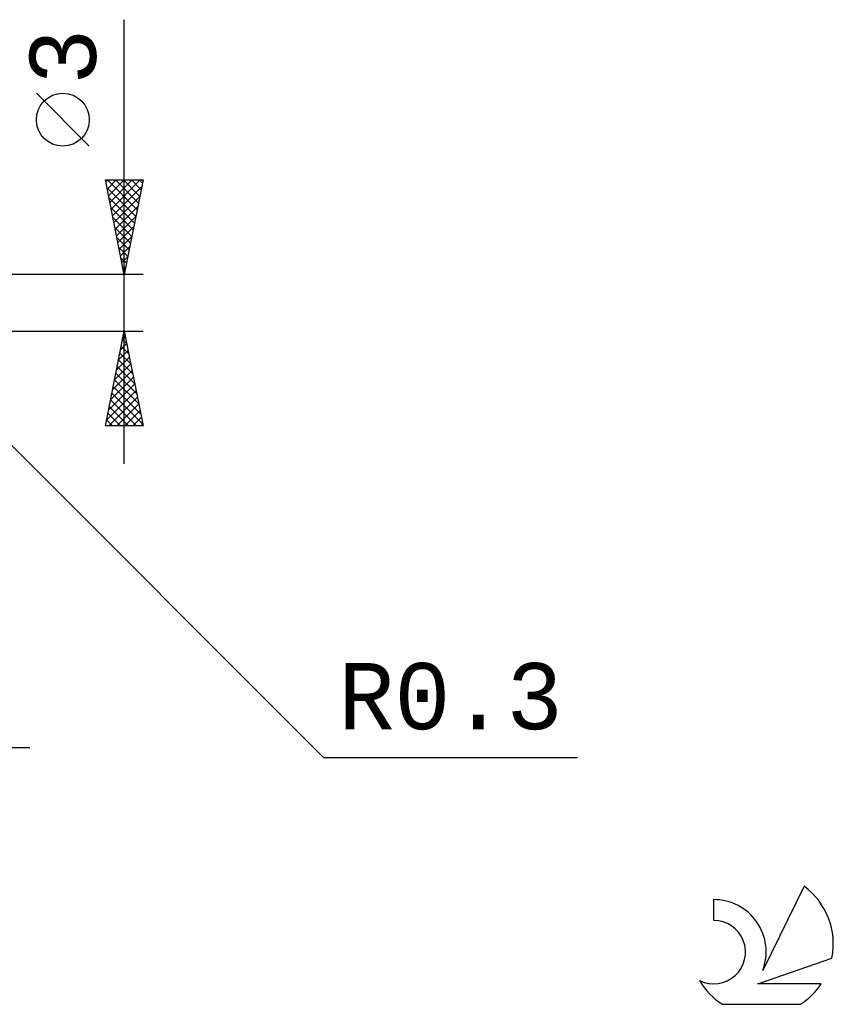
# Model space of a CAD drawing. Header units: millimetres. Extents: x -53 to 71, y -37 to 40.
# Tile 5 of 5: x 27 to 71, y -37 to 15. Entities that reach past the tile are written whole.
import ezdxf
from ezdxf.enums import TextEntityAlignment as Align

# ---------------------------------------------------------------- set-up
doc = ezdxf.new("R2010")
doc.units = ezdxf.units.MM
doc.header["$LTSCALE"] = 4.55
doc.layers.add('2', color=7, linetype='CONTINUOUS')
doc.layers.add('SK6', color=5, linetype='CONTINUOUS')
doc.styles.get("Standard").update_dxf_attribs({"font": 'Monospac821 BT'})

msp = doc.modelspace()

# ---------------------------------------------------------------- linework, layer by layer
at = {"layer": '2', "color": 7, "linetype": 'CONTINUOUS', "lineweight": 25}
for p, q in [((33, -8.5), (33, 14.975)), ((31.15, 8.287), (28.35, 11.088)), ((33, 1.5), (32, 6.5)), ((32, 6.5), (34, 6.5)), ((32.025, 6.377), (32.148, 6.5)), ((32.095, 6.023), (32.572, 6.5)), ((32.108, 6.5), (33.685, 4.923)), ((32.166, 5.67), (32.997, 6.5)), ((32.237, 5.316), (33.421, 6.5)), ((32.308, 4.962), (33.845, 6.5)), ((32.532, 6.5), (33.755, 5.277)), ((32.957, 6.5), (33.826, 5.63)), ((34, 6.5), (33, 1.5)), ((33.381, 6.5), (33.897, 5.984)), ((33.805, 6.5), (33.968, 6.338)), ((32.079, 6.105), (33.614, 4.57)), ((32.378, 4.609), (33.933, 6.163)), ((32.185, 5.574), (33.543, 4.216)), ((32.449, 4.255), (33.827, 5.633)), ((32.291, 5.044), (33.473, 3.863)), ((32.52, 3.902), (33.721, 5.103)), ((32.397, 4.514), (33.402, 3.509)), ((32.59, 3.548), (33.614, 4.572)), ((32.503, 3.983), (33.331, 3.156)), ((32.661, 3.195), (33.508, 4.042)), ((32.609, 3.453), (33.26, 2.802)), ((32.732, 2.841), (33.402, 3.512)), ((32.715, 2.923), (33.19, 2.448)), ((32.802, 2.488), (33.296, 2.981)), ((32.822, 2.392), (33.119, 2.095)), ((32.873, 2.134), (33.19, 2.451)), ((32.928, 1.862), (33.048, 1.741)), ((32.944, 1.78), (33.084, 1.921)), ((34, 1.5), (20.7, 1.5)), ((20.7, -1.5), (34, -1.5)), ((20.912, -1.412), (43.54, -24.04)), ((32, -6.5), (33, -1.5)), ((33, -1.5), (34, -6.5)), ((32.91, -1.95), (33.06, -1.8)), ((32.912, -1.941), (33.132, -2.161)), ((32.983, -1.587), (33.026, -1.631)), ((32.698, -3.01), (33.201, -2.507)), ((32.804, -2.48), (33.131, -2.153)), ((32.841, -2.294), (33.238, -2.691)), ((32.592, -3.541), (33.272, -2.86)), ((32.7, -3.001), (33.45, -3.752)), ((32.77, -2.648), (33.344, -3.222)), ((32.38, -4.601), (33.414, -3.568)), ((32.486, -4.071), (33.343, -3.214)), ((32.629, -3.355), (33.556, -4.282)), ((32.274, -5.132), (33.484, -3.921)), ((32.488, -4.062), (33.769, -5.343)), ((32.558, -3.708), (33.663, -4.813)), ((32.062, -6.192), (33.626, -4.628)), ((32.168, -5.662), (33.555, -4.275)), ((32.417, -4.415), (33.875, -5.873)), ((32.178, -6.5), (33.696, -4.982)), ((32.275, -5.123), (33.653, -6.5)), ((32.346, -4.769), (33.981, -6.404)), ((32.205, -5.476), (33.229, -6.5)), ((32.602, -6.5), (33.767, -5.335)), ((33.027, -6.5), (33.838, -5.689)), ((32.063, -6.183), (32.38, -6.5)), ((32.134, -5.83), (32.804, -6.5)), ((33.451, -6.5), (33.908, -6.042)), ((34, -6.5), (32, -6.5)), ((33.875, -6.5), (33.979, -6.396)), ((6, -23.5), (28, -23.5)), ((43.54, -24.04), (56.965, -24.04))]:
    msp.add_line(p, q, dxfattribs=at)
msp.add_circle((29.75, 9.687), 1.4, dxfattribs=at)
at = {"layer": 'SK6', "color": 5, "linetype": 'CONTINUOUS', "lineweight": 25}
for p, q in [((68.962, -30.844), (66.765, -35.301)), ((64.167, -31.548), (64.167, -32.651)), ((66.507, -36.002), (70.427, -34.641)), ((69.864, -36.002), (66.507, -36.002)), ((64.629, -37.084), (68.771, -37.084))]:
    msp.add_line(p, q, dxfattribs=at)
for centre, radius, start, end in [((66.7, -33.897), 3.8, 348.7239, 53.4691), ((64.189, -34.309), 2.76, 338.9379, 90.4446), ((64.178, -34.329), 1.677, 243.4215, 90.3602), ((66.7, -33.897), 3.8, 210.5484, 236.978), ((66.7, -33.897), 3.8, 303.022, 326.3732)]:
    msp.add_arc(centre, radius, start, end, dxfattribs=at)

# ---------------------------------------------------------------- texts
at = {"layer": '2', "color": 7, "linetype": 'CONTINUOUS', "lineweight": 25}
msp.add_text('3', height=3.5, rotation=90, dxfattribs=at).set_placement((31.5, 13.012), align=Align.CENTER)
msp.add_text('R0.3', height=3.5, dxfattribs=at).set_placement((50.252, -22.54), align=Align.CENTER)

doc.saveas('drawing.dxf')
